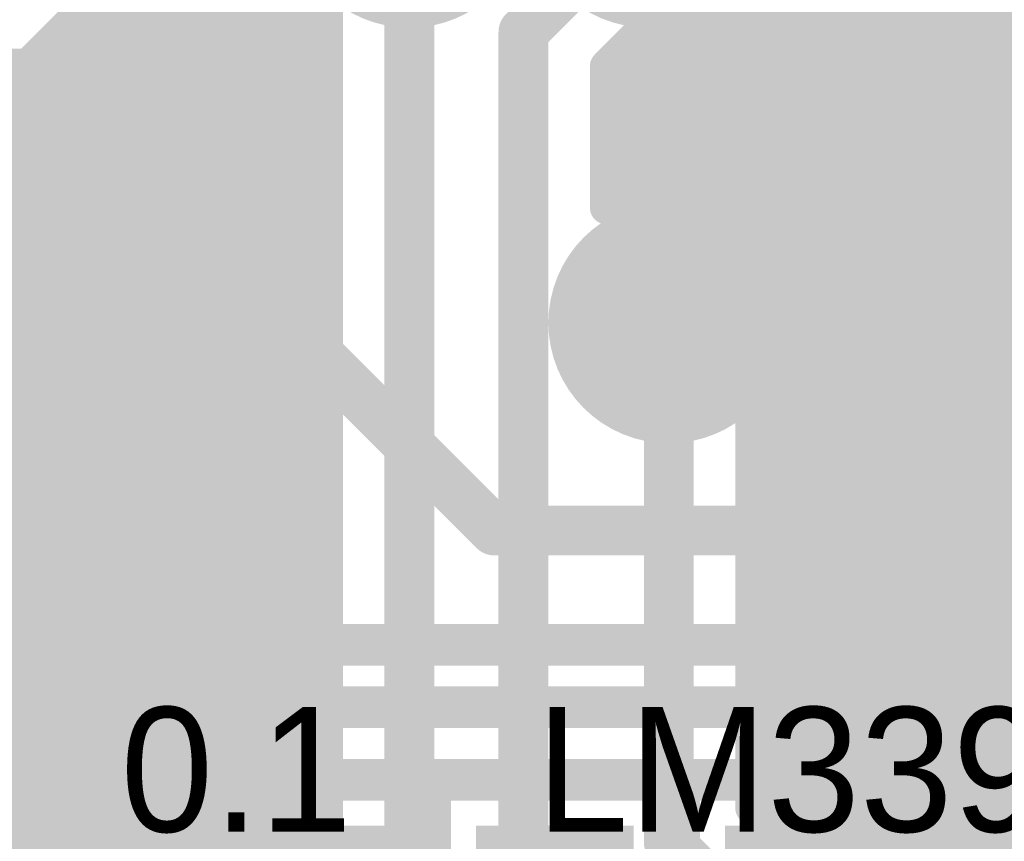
# Model space of a CAD drawing. Extents: x 7.17 to 14.1, y 4 to 11.75.
# Tile 175 of 214: x 10.81 to 11.05, y 7.82 to 8.02. Entities that reach past the tile are written whole.
import ezdxf

# ---------------------------------------------------------------- set-up
doc = ezdxf.new("R2010")
doc.units = 0
doc.layers.get('0').update_dxf_attribs({"linetype": 'CONTINUOUS'})
for name, color, linetype in [('BOTTOMLAYER', 5, 'CONTINUOUS'), ('BOTTOMSOLDER', 6, 'CONTINUOUS'), ('INTERNALPLANE1', 76, 'CONTINUOUS'), ('MECHANICAL1', 6, 'CONTINUOUS'), ('MECHANICAL7', 56, 'CONTINUOUS'), ('TOPLAYER', 1, 'CONTINUOUS'), ('TOPOVERLAY', 2, 'CONTINUOUS'), ('TOPPASTE', 8, 'CONTINUOUS'), ('TOPSOLDER', 216, 'CONTINUOUS')]:
    doc.layers.add(name, color=color, linetype=linetype)

# ---------------------------------------------------------------- blocks, each defined once
blk = doc.blocks.new('SO14_36')
at = {"layer": 'MECHANICAL1', "const_width": 0.01}
for points in [[(0.195, -0.3275), (0.195, 0.0225)], [(0.0275, -0.3275), (0.0275, 0.005)], [(0, -0.205), (0, -0.195)], [(0, -0.195), (0.0275, -0.195)], [(0.195, -0.195), (0.2225, -0.195)], [(0.2225, -0.205), (0.2225, -0.195)], [(0, -0.205), (0.0275, -0.205)], [(0.195, -0.205), (0.2225, -0.205)], [(0, -0.255), (0, -0.245)], [(0, -0.245), (0.0275, -0.245)], [(0.195, -0.245), (0.2225, -0.245)], [(0.2225, -0.255), (0.2225, -0.245)], [(0, -0.255), (0.0275, -0.255)], [(0.195, -0.255), (0.2225, -0.255)], [(0, -0.305), (0, -0.295)], [(0, -0.295), (0.0275, -0.295)], [(0.195, -0.295), (0.2225, -0.295)], [(0.2225, -0.305), (0.2225, -0.295)], [(0, -0.305), (0.0275, -0.305)], [(0.195, -0.305), (0.2225, -0.305)], [(0.0275, -0.3275), (0.195, -0.3275)]]:
    blk.add_lwpolyline(points, dxfattribs=at)
at = {"layer": 'MECHANICAL1', "const_width": 0.005}
for points in [[(-0.0025, -0.195, 1), (0.0025, -0.195, 1)], [(-0.0025, -0.195, 1), (0.0025, -0.195, 1)], [(0.025, -0.195, 1), (0.03, -0.195, 1)], [(0.1925, -0.195, 1), (0.1975, -0.195, 1)], [(0.22, -0.195, 1), (0.225, -0.195, 1)], [(0.22, -0.195, 1), (0.225, -0.195, 1)], [(-0.0025, -0.205, 1), (0.0025, -0.205, 1)], [(-0.0025, -0.205, 1), (0.0025, -0.205, 1)], [(0.025, -0.205, 1), (0.03, -0.205, 1)], [(0.1925, -0.205, 1), (0.1975, -0.205, 1)], [(0.22, -0.205, 1), (0.225, -0.205, 1)], [(0.22, -0.205, 1), (0.225, -0.205, 1)], [(-0.0025, -0.245, 1), (0.0025, -0.245, 1)], [(-0.0025, -0.245, 1), (0.0025, -0.245, 1)], [(0.025, -0.245, 1), (0.03, -0.245, 1)], [(0.1925, -0.245, 1), (0.1975, -0.245, 1)], [(0.22, -0.245, 1), (0.225, -0.245, 1)], [(0.22, -0.245, 1), (0.225, -0.245, 1)], [(-0.0025, -0.255, 1), (0.0025, -0.255, 1)], [(-0.0025, -0.255, 1), (0.0025, -0.255, 1)], [(0.025, -0.255, 1), (0.03, -0.255, 1)], [(0.1925, -0.255, 1), (0.1975, -0.255, 1)], [(0.22, -0.255, 1), (0.225, -0.255, 1)], [(0.22, -0.255, 1), (0.225, -0.255, 1)], [(-0.0025, -0.295, 1), (0.0025, -0.295, 1)], [(-0.0025, -0.295, 1), (0.0025, -0.295, 1)], [(0.025, -0.295, 1), (0.03, -0.295, 1)], [(0.1925, -0.295, 1), (0.1975, -0.295, 1)], [(0.22, -0.295, 1), (0.225, -0.295, 1)], [(0.22, -0.295, 1), (0.225, -0.295, 1)], [(-0.0025, -0.305, 1), (0.0025, -0.305, 1)], [(-0.0025, -0.305, 1), (0.0025, -0.305, 1)], [(0.025, -0.305, 1), (0.03, -0.305, 1)], [(0.1925, -0.305, 1), (0.1975, -0.305, 1)], [(0.22, -0.305, 1), (0.225, -0.305, 1)], [(0.22, -0.305, 1), (0.225, -0.305, 1)], [(0.025, -0.3275, 1), (0.03, -0.3275, 1)], [(0.025, -0.3275, 1), (0.03, -0.3275, 1)], [(0.1925, -0.3275, 1), (0.1975, -0.3275, 1)], [(0.1925, -0.3275, 1), (0.1975, -0.3275, 1)]]:
    blk.add_lwpolyline(points, format="xyb", close=True, dxfattribs=at)
at = {"layer": 'TOPLAYER', "const_width": 0.024}
for points in [[(0.033457, -0.2), (-0.032543, -0.2)], [(0.253457, -0.2), (0.187457, -0.2)], [(0.033457, -0.25), (-0.032543, -0.25)], [(0.253457, -0.25), (0.187457, -0.25)], [(0.033457, -0.3), (-0.032543, -0.3)], [(0.253457, -0.3), (0.187457, -0.3)]]:
    blk.add_lwpolyline(points, dxfattribs=at)
at = {"layer": 'TOPLAYER', "const_width": 0.012}
for points in [[(0.027457, -0.2, 1), (0.039457, -0.2, 1)], [(0.181457, -0.2, 1), (0.193457, -0.2, 1)], [(0.027457, -0.25, 1), (0.039457, -0.25, 1)], [(0.181457, -0.25, 1), (0.193457, -0.25, 1)], [(0.027457, -0.3, 1), (0.039457, -0.3, 1)], [(0.181457, -0.3, 1), (0.193457, -0.3, 1)]]:
    blk.add_lwpolyline(points, format="xyb", close=True, dxfattribs=at)
at = {"layer": 'TOPOVERLAY', "const_width": 0.01}
blk.add_lwpolyline([(-0.06, -0.3425), (0.28, -0.3425)], dxfattribs=at)
at = {"layer": 'TOPPASTE', "const_width": 0.024}
for points in [[(0.033457, -0.2), (-0.032543, -0.2)], [(0.253457, -0.2), (0.187457, -0.2)], [(0.033457, -0.25), (-0.032543, -0.25)], [(0.253457, -0.25), (0.187457, -0.25)], [(0.033457, -0.3), (-0.032543, -0.3)], [(0.253457, -0.3), (0.187457, -0.3)]]:
    blk.add_lwpolyline(points, dxfattribs=at)
at = {"layer": 'TOPPASTE', "const_width": 0.012}
for points in [[(0.027457, -0.2, 1), (0.039457, -0.2, 1)], [(0.181457, -0.2, 1), (0.193457, -0.2, 1)], [(0.027457, -0.25, 1), (0.039457, -0.25, 1)], [(0.181457, -0.25, 1), (0.193457, -0.25, 1)], [(0.027457, -0.3, 1), (0.039457, -0.3, 1)], [(0.181457, -0.3, 1), (0.193457, -0.3, 1)]]:
    blk.add_lwpolyline(points, format="xyb", close=True, dxfattribs=at)
at = {"layer": 'TOPSOLDER', "const_width": 0.032}
for points in [[(0.033457, -0.2), (-0.032543, -0.2)], [(0.253457, -0.2), (0.187457, -0.2)], [(0.033457, -0.25), (-0.032543, -0.25)], [(0.253457, -0.25), (0.187457, -0.25)], [(0.033457, -0.3), (-0.032543, -0.3)], [(0.253457, -0.3), (0.187457, -0.3)]]:
    blk.add_lwpolyline(points, dxfattribs=at)
at = {"layer": 'TOPSOLDER', "const_width": 0.016}
for points in [[(0.025457, -0.2, 1), (0.041457, -0.2, 1)], [(0.179457, -0.2, 1), (0.195457, -0.2, 1)], [(0.025457, -0.25, 1), (0.041457, -0.25, 1)], [(0.179457, -0.25, 1), (0.195457, -0.25, 1)], [(0.025457, -0.3, 1), (0.041457, -0.3, 1)], [(0.179457, -0.3, 1), (0.195457, -0.3, 1)]]:
    blk.add_lwpolyline(points, format="xyb", close=True, dxfattribs=at)
blk = doc.blocks.new('0603_38')
at = {"layer": 'MECHANICAL1', "const_width": 0.01}
for points in [[(-0.000531, -0.014252), (-0.000531, 0.015748)], [(0.059468, 0.015748), (-0.000531, 0.015748)], [(0.059468, -0.014252), (0.059468, 0.015748)], [(0.059468, -0.014252), (-0.000531, -0.014252)]]:
    blk.add_lwpolyline(points, dxfattribs=at)
at = {"layer": 'MECHANICAL1', "const_width": 0.005}
for points in [[(-0.003031, 0.015748, 1), (0.001969, 0.015748, 1)], [(-0.003031, 0.015748, 1), (0.001969, 0.015748, 1)], [(0.056968, 0.015748, 1), (0.061968, 0.015748, 1)], [(0.056968, 0.015748, 1), (0.061968, 0.015748, 1)], [(-0.003031, -0.014252, 1), (0.001969, -0.014252, 1)], [(-0.003031, -0.014252, 1), (0.001969, -0.014252, 1)], [(0.056968, -0.014252, 1), (0.061968, -0.014252, 1)], [(0.056968, -0.014252, 1), (0.061968, -0.014252, 1)]]:
    blk.add_lwpolyline(points, format="xyb", close=True, dxfattribs=at)
at = {"layer": 'TOPLAYER'}
for points in [[(-0.015, -0.015), (0.015, -0.015), (-0.015, 0.015), (0.015, 0.015)], [(0.045, -0.015), (0.075, -0.015), (0.045, 0.015), (0.075, 0.015)]]:
    blk.add_solid(points, dxfattribs=at)
at = {"layer": 'TOPOVERLAY', "const_width": 0.01}
for points in [[(-0.03, 0), (-0.03, 0.03)], [(0.09, 0.03), (-0.03, 0.03)], [(0.09, -0.03), (0.09, 0.03)], [(-0.03, -0.03), (-0.03, 0)], [(0.09, -0.03), (-0.03, -0.03)]]:
    blk.add_lwpolyline(points, dxfattribs=at)
at = {"layer": 'TOPOVERLAY', "const_width": 0.005}
for points in [[(-0.0325, 0.03, 1), (-0.0275, 0.03, 1)], [(-0.0325, 0.03, 1), (-0.0275, 0.03, 1)], [(0.0875, 0.03, 1), (0.0925, 0.03, 1)], [(0.0875, 0.03, 1), (0.0925, 0.03, 1)], [(-0.0325, 0, 1), (-0.0275, 0, 1)], [(-0.0325, 0, 1), (-0.0275, 0, 1)], [(-0.0325, -0.03, 1), (-0.0275, -0.03, 1)], [(-0.0325, -0.03, 1), (-0.0275, -0.03, 1)], [(0.0875, -0.03, 1), (0.0925, -0.03, 1)], [(0.0875, -0.03, 1), (0.0925, -0.03, 1)]]:
    blk.add_lwpolyline(points, format="xyb", close=True, dxfattribs=at)
at = {"layer": 'TOPPASTE'}
for points in [[(-0.015, -0.015), (0.015, -0.015), (-0.015, 0.015), (0.015, 0.015)], [(0.045, -0.015), (0.075, -0.015), (0.045, 0.015), (0.075, 0.015)]]:
    blk.add_solid(points, dxfattribs=at)
at = {"layer": 'TOPSOLDER'}
for points in [[(-0.019, -0.019), (0.019, -0.019), (-0.019, 0.019), (0.019, 0.019)], [(0.041, -0.019), (0.079, -0.019), (0.041, 0.019), (0.079, 0.019)]]:
    blk.add_solid(points, dxfattribs=at)
blk = doc.blocks.new('0603_39')
at = {"layer": 'MECHANICAL1', "const_width": 0.01}
for points in [[(-0.000531, -0.014252), (-0.000531, 0.015748)], [(0.059468, 0.015748), (-0.000531, 0.015748)], [(0.059468, -0.014252), (0.059468, 0.015748)], [(0.059468, -0.014252), (-0.000531, -0.014252)]]:
    blk.add_lwpolyline(points, dxfattribs=at)
at = {"layer": 'MECHANICAL1', "const_width": 0.005}
for points in [[(-0.003031, 0.015748, 1), (0.001969, 0.015748, 1)], [(-0.003031, 0.015748, 1), (0.001969, 0.015748, 1)], [(0.056968, 0.015748, 1), (0.061968, 0.015748, 1)], [(0.056968, 0.015748, 1), (0.061968, 0.015748, 1)], [(-0.003031, -0.014252, 1), (0.001969, -0.014252, 1)], [(-0.003031, -0.014252, 1), (0.001969, -0.014252, 1)], [(0.056968, -0.014252, 1), (0.061968, -0.014252, 1)], [(0.056968, -0.014252, 1), (0.061968, -0.014252, 1)]]:
    blk.add_lwpolyline(points, format="xyb", close=True, dxfattribs=at)
at = {"layer": 'TOPLAYER'}
for points in [[(-0.015, -0.015), (0.015, -0.015), (-0.015, 0.015), (0.015, 0.015)], [(0.045, -0.015), (0.075, -0.015), (0.045, 0.015), (0.075, 0.015)]]:
    blk.add_solid(points, dxfattribs=at)
at = {"layer": 'TOPOVERLAY', "const_width": 0.01}
for points in [[(-0.03, 0), (-0.03, 0.03)], [(0.09, 0.03), (-0.03, 0.03)], [(0.09, -0.03), (0.09, 0.03)], [(-0.03, -0.03), (-0.03, 0)], [(0.09, -0.03), (-0.03, -0.03)]]:
    blk.add_lwpolyline(points, dxfattribs=at)
at = {"layer": 'TOPOVERLAY', "const_width": 0.005}
for points in [[(-0.0325, 0.03, 1), (-0.0275, 0.03, 1)], [(-0.0325, 0.03, 1), (-0.0275, 0.03, 1)], [(0.0875, 0.03, 1), (0.0925, 0.03, 1)], [(0.0875, 0.03, 1), (0.0925, 0.03, 1)], [(-0.0325, 0, 1), (-0.0275, 0, 1)], [(-0.0325, 0, 1), (-0.0275, 0, 1)], [(-0.0325, -0.03, 1), (-0.0275, -0.03, 1)], [(-0.0325, -0.03, 1), (-0.0275, -0.03, 1)], [(0.0875, -0.03, 1), (0.0925, -0.03, 1)], [(0.0875, -0.03, 1), (0.0925, -0.03, 1)]]:
    blk.add_lwpolyline(points, format="xyb", close=True, dxfattribs=at)
at = {"layer": 'TOPPASTE'}
for points in [[(-0.015, -0.015), (0.015, -0.015), (-0.015, 0.015), (0.015, 0.015)], [(0.045, -0.015), (0.075, -0.015), (0.045, 0.015), (0.075, 0.015)]]:
    blk.add_solid(points, dxfattribs=at)
at = {"layer": 'TOPSOLDER'}
for points in [[(-0.019, -0.019), (0.019, -0.019), (-0.019, 0.019), (0.019, 0.019)], [(0.041, -0.019), (0.079, -0.019), (0.041, 0.019), (0.079, 0.019)]]:
    blk.add_solid(points, dxfattribs=at)
blk = doc.blocks.new('0603_44')
at = {"layer": 'MECHANICAL1', "const_width": 0.01}
for points in [[(0.059468, 0.015748), (-0.000531, 0.015748)], [(-0.000531, -0.014252), (-0.000531, 0.015748)], [(0.059468, -0.014252), (0.059468, 0.015748)], [(0.059468, -0.014252), (-0.000531, -0.014252)]]:
    blk.add_lwpolyline(points, dxfattribs=at)
at = {"layer": 'MECHANICAL1', "const_width": 0.005}
for points in [[(-0.003031, 0.015748, 1), (0.001969, 0.015748, 1)], [(-0.003031, 0.015748, 1), (0.001969, 0.015748, 1)], [(0.056968, 0.015748, 1), (0.061968, 0.015748, 1)], [(0.056968, 0.015748, 1), (0.061968, 0.015748, 1)], [(-0.003031, -0.014252, 1), (0.001969, -0.014252, 1)], [(-0.003031, -0.014252, 1), (0.001969, -0.014252, 1)], [(0.056968, -0.014252, 1), (0.061968, -0.014252, 1)], [(0.056968, -0.014252, 1), (0.061968, -0.014252, 1)]]:
    blk.add_lwpolyline(points, format="xyb", close=True, dxfattribs=at)
at = {"layer": 'TOPLAYER'}
for points in [[(-0.015, -0.015), (0.015, -0.015), (-0.015, 0.015), (0.015, 0.015)], [(0.045, -0.015), (0.075, -0.015), (0.045, 0.015), (0.075, 0.015)]]:
    blk.add_solid(points, dxfattribs=at)
at = {"layer": 'TOPOVERLAY', "const_width": 0.01}
for points in [[(0.09, 0.03), (-0.03, 0.03)], [(-0.03, 0), (-0.03, 0.03)], [(0.09, -0.03), (0.09, 0.03)], [(-0.03, -0.03), (-0.03, 0)], [(0.09, -0.03), (-0.03, -0.03)]]:
    blk.add_lwpolyline(points, dxfattribs=at)
at = {"layer": 'TOPOVERLAY', "const_width": 0.005}
for points in [[(-0.0325, 0.03, 1), (-0.0275, 0.03, 1)], [(-0.0325, 0.03, 1), (-0.0275, 0.03, 1)], [(0.0875, 0.03, 1), (0.0925, 0.03, 1)], [(0.0875, 0.03, 1), (0.0925, 0.03, 1)], [(-0.0325, 0, 1), (-0.0275, 0, 1)], [(-0.0325, 0, 1), (-0.0275, 0, 1)], [(-0.0325, -0.03, 1), (-0.0275, -0.03, 1)], [(-0.0325, -0.03, 1), (-0.0275, -0.03, 1)], [(0.0875, -0.03, 1), (0.0925, -0.03, 1)], [(0.0875, -0.03, 1), (0.0925, -0.03, 1)]]:
    blk.add_lwpolyline(points, format="xyb", close=True, dxfattribs=at)
at = {"layer": 'TOPPASTE'}
for points in [[(-0.015, -0.015), (0.015, -0.015), (-0.015, 0.015), (0.015, 0.015)], [(0.045, -0.015), (0.075, -0.015), (0.045, 0.015), (0.075, 0.015)]]:
    blk.add_solid(points, dxfattribs=at)
at = {"layer": 'TOPSOLDER'}
for points in [[(-0.019, -0.019), (0.019, -0.019), (-0.019, 0.019), (0.019, 0.019)], [(0.041, -0.019), (0.079, -0.019), (0.041, 0.019), (0.079, 0.019)]]:
    blk.add_solid(points, dxfattribs=at)
blk = doc.blocks.new('0603_45')
at = {"layer": 'MECHANICAL1', "const_width": 0.01}
for points in [[(-0.000531, -0.014252), (-0.000531, 0.015748)], [(0.059468, 0.015748), (-0.000531, 0.015748)], [(0.059468, -0.014252), (0.059468, 0.015748)], [(0.059468, -0.014252), (-0.000531, -0.014252)]]:
    blk.add_lwpolyline(points, dxfattribs=at)
at = {"layer": 'MECHANICAL1', "const_width": 0.005}
for points in [[(-0.003031, 0.015748, 1), (0.001969, 0.015748, 1)], [(-0.003031, 0.015748, 1), (0.001969, 0.015748, 1)], [(0.056968, 0.015748, 1), (0.061968, 0.015748, 1)], [(0.056968, 0.015748, 1), (0.061968, 0.015748, 1)], [(-0.003031, -0.014252, 1), (0.001969, -0.014252, 1)], [(-0.003031, -0.014252, 1), (0.001969, -0.014252, 1)], [(0.056968, -0.014252, 1), (0.061968, -0.014252, 1)], [(0.056968, -0.014252, 1), (0.061968, -0.014252, 1)]]:
    blk.add_lwpolyline(points, format="xyb", close=True, dxfattribs=at)
at = {"layer": 'TOPLAYER'}
for points in [[(-0.015, -0.015), (0.015, -0.015), (-0.015, 0.015), (0.015, 0.015)], [(0.045, -0.015), (0.075, -0.015), (0.045, 0.015), (0.075, 0.015)]]:
    blk.add_solid(points, dxfattribs=at)
at = {"layer": 'TOPOVERLAY', "const_width": 0.01}
for points in [[(-0.03, 0), (-0.03, 0.03)], [(0.09, 0.03), (-0.03, 0.03)], [(0.09, -0.03), (0.09, 0.03)], [(-0.03, -0.03), (-0.03, 0)], [(0.09, -0.03), (-0.03, -0.03)]]:
    blk.add_lwpolyline(points, dxfattribs=at)
at = {"layer": 'TOPOVERLAY', "const_width": 0.005}
for points in [[(-0.0325, 0.03, 1), (-0.0275, 0.03, 1)], [(-0.0325, 0.03, 1), (-0.0275, 0.03, 1)], [(0.0875, 0.03, 1), (0.0925, 0.03, 1)], [(0.0875, 0.03, 1), (0.0925, 0.03, 1)], [(-0.0325, 0, 1), (-0.0275, 0, 1)], [(-0.0325, 0, 1), (-0.0275, 0, 1)], [(-0.0325, -0.03, 1), (-0.0275, -0.03, 1)], [(-0.0325, -0.03, 1), (-0.0275, -0.03, 1)], [(0.0875, -0.03, 1), (0.0925, -0.03, 1)], [(0.0875, -0.03, 1), (0.0925, -0.03, 1)]]:
    blk.add_lwpolyline(points, format="xyb", close=True, dxfattribs=at)
at = {"layer": 'TOPPASTE'}
for points in [[(-0.015, -0.015), (0.015, -0.015), (-0.015, 0.015), (0.015, 0.015)], [(0.045, -0.015), (0.075, -0.015), (0.045, 0.015), (0.075, 0.015)]]:
    blk.add_solid(points, dxfattribs=at)
at = {"layer": 'TOPSOLDER'}
for points in [[(-0.019, -0.019), (0.019, -0.019), (-0.019, 0.019), (0.019, 0.019)], [(0.041, -0.019), (0.079, -0.019), (0.041, 0.019), (0.079, 0.019)]]:
    blk.add_solid(points, dxfattribs=at)

msp = doc.modelspace()

# ---------------------------------------------------------------- linework, layer by layer
at = {"layer": 'BOTTOMLAYER'}
for points, const_width in [([(10.967562, 7.976493), (11.409569, 8.4185)], 0.008), ([(10.973862, 7.975722), (11.41664, 8.4185)], 0.008), ([(10.979209, 7.973997), (11.423711, 8.4185)], 0.008), ([(10.983841, 7.971559), (11.430782, 8.4185)], 0.008), ([(10.987866, 7.968513), (11.437854, 8.4185)], 0.008), ([(10.991323, 7.964899), (11.444925, 8.4185)], 0.008), ([(10.994207, 7.960711), (11.451996, 8.4185)], 0.008), ([(10.99646, 7.955894), (11.459067, 8.4185)], 0.008), ([(10.996772, 7.934991), (11.48028, 8.4185)], 0.008), ([(10.997953, 7.950315), (11.466138, 8.4185)], 0.008), ([(10.998376, 7.943667), (11.473209, 8.4185)], 0.008), ([(10.986904, 7.918053), (11.376375, 8.307524)], 0.008), ([(10.986904, 7.910982), (11.373582, 8.29766)], 0.008), ([(10.986904, 7.903911), (11.372947, 8.289953)], 0.008), ([(10.986904, 7.896839), (11.373424, 8.283359)], 0.008), ([(11.030491, 7.83436), (11.478566, 8.282435)], 0.008), ([(10.986904, 7.889768), (11.374654, 8.277518)], 0.008), ([(11.039619, 7.836417), (11.479893, 8.27669)], 0.008), ([(10.986904, 7.882697), (11.376465, 8.272258)], 0.008), ([(11.046444, 7.836171), (11.481782, 8.271508)], 0.008), ([(10.986904, 7.875626), (11.378762, 8.267484)], 0.008), ([(10.986904, 7.868555), (11.381489, 8.26314)], 0.008), ([(10.986904, 7.861484), (11.384615, 8.259195)], 0.008), ([(10.986904, 7.854413), (11.388124, 8.255633)], 0.008), ([(10.986904, 7.847342), (11.392015, 8.252453)], 0.008), ([(10.986904, 7.840271), (11.396302, 8.249669)], 0.008), ([(10.986904, 7.8332), (11.401014, 8.24731)], 0.008), ([(11.01406, 7.825), (11.435372, 8.246312)], 0.008), ([(10.987982, 7.827206), (11.406202, 8.245426)], 0.008), ([(10.992847, 7.825), (11.411954, 8.244108)], 0.008), ([(11.006989, 7.825), (11.425945, 8.243956)], 0.008), ([(10.999918, 7.825), (11.418429, 8.243511)], 0.008), ([(10.317221, 7.51), (10.967221, 8.16)], 0.008), ([(10.324292, 7.51), (10.974292, 8.16)], 0.008), ([(10.806578, 8.00089), (10.965688, 8.16)], 0.008), ([(10.951904, 7.982048), (11.129856, 8.16)], 0.008), ([(10.951904, 7.974977), (11.136927, 8.16)], 0.008), ([(10.951904, 7.989119), (11.122785, 8.16)], 0.008), ([(10.959652, 7.975654), (11.144544, 8.160546)], 0.008), ([(10.938181, 8.132493), (11.324447, 7.746227)], 0.008), ([(10.934646, 8.128958), (11.324447, 7.739156)], 0.008), ([(10.93111, 8.125422), (11.324447, 7.732085)], 0.008), ([(10.989767, 8.059694), (11.324447, 7.725014)], 0.008), ([(10.331363, 7.51), (10.87385, 8.052487)], 0.008), ([(10.853328, 8.04764), (10.884447, 8.016521)], 0.008), ([(10.993112, 8.049278), (11.324447, 7.717943)], 0.008), ([(10.904447, 7.795), (10.904447, 8.045)], 0.012), ([(10.931904, 8.015), (10.961904, 8.045)], 0.012), ([(10.338434, 7.51), (10.872951, 8.044517)], 0.008), ([(10.849792, 8.044104), (10.884447, 8.00945)], 0.008), ([(10.846257, 8.040569), (10.884447, 8.002379)], 0.008), ([(10.993266, 8.042053), (11.324447, 7.710872)], 0.008), ([(10.345505, 7.51), (10.873693, 8.038187)], 0.008), ([(10.842721, 8.037033), (10.884447, 7.995308)], 0.008), ([(10.992127, 8.036121), (11.324447, 7.703801)], 0.008), ([(10.839186, 8.033498), (10.884447, 7.988236)], 0.008), ([(10.352576, 7.51), (10.875397, 8.032821)], 0.008), ([(10.99014, 8.031037), (11.324447, 7.69673)], 0.008), ([(10.359647, 7.51), (10.877819, 8.028172)], 0.008), ([(10.83565, 8.029962), (10.884447, 7.981165)], 0.008), ([(10.832115, 8.026426), (10.884447, 7.974094)], 0.008), ([(10.987486, 8.02662), (11.324447, 7.689658)], 0.008), ([(10.366718, 7.51), (10.880851, 8.024132)], 0.008), ([(10.828579, 8.022891), (10.884447, 7.967023)], 0.008), ([(10.984243, 8.022791), (11.324447, 7.682587)], 0.008), ([(10.373789, 7.51), (10.884447, 8.020658)], 0.008), ([(10.825044, 8.019355), (10.884447, 7.959952)], 0.008), ([(10.884447, 7.795), (10.884447, 8.020664)], 0.008), ([(10.980435, 8.019528), (11.322433, 7.67753)], 0.008), ([(10.931904, 7.815), (10.931904, 8.015)], 0.012), ([(10.976041, 8.016851), (11.319138, 7.673754)], 0.008), ([(10.821508, 8.01582), (10.884447, 7.952881)], 0.008), ([(10.951904, 7.99619), (10.970374, 8.01466)], 0.008), ([(10.970984, 8.014837), (11.316428, 7.669393)], 0.008), ([(10.380861, 7.51), (10.884447, 8.013587)], 0.008), ([(10.817972, 8.012284), (10.884447, 7.94581)], 0.008), ([(10.951904, 8.006716), (10.958838, 8.01365)], 0.008), ([(10.951904, 8.003261), (10.962143, 8.013501)], 0.008), ([(10.958433, 8.013245), (11.313146, 7.658533)], 0.008), ([(10.965089, 8.013661), (11.314374, 7.664375)], 0.008), ([(10.954898, 8.00971), (11.313146, 7.651461)], 0.008), ([(10.814437, 8.008749), (10.884447, 7.938739)], 0.008), ([(10.387932, 7.51), (10.884447, 8.006515)], 0.008), ([(10.810901, 8.005213), (10.884447, 7.931668)], 0.008), ([(10.951904, 7.972699), (10.951904, 8.006716)], 0.008), ([(10.951904, 8.005633), (11.315942, 7.641595)], 0.008), ([(10.807366, 8.001678), (10.884447, 7.924596)], 0.008), ([(10.395003, 7.51), (10.884447, 7.999444)], 0.008), ([(10.803567, 7.998405), (10.884447, 7.917525)], 0.008), ([(10.951904, 7.998562), (10.975032, 7.975433)], 0.008), ([(10.630195, 7.995), (10.944447, 7.680748)], 0.008), ([(10.637266, 7.995), (10.944447, 7.687819)], 0.008), ([(10.644337, 7.995), (10.944447, 7.69489)], 0.008), ([(10.651408, 7.995), (10.944447, 7.701961)], 0.008), ([(10.658479, 7.995), (10.944447, 7.709032)], 0.008), ([(10.66555, 7.995), (10.944447, 7.716103)], 0.008), ([(10.672621, 7.995), (10.944447, 7.723174)], 0.008), ([(10.679693, 7.995), (10.885228, 7.789464)], 0.008), ([(10.686764, 7.995), (10.884447, 7.797317)], 0.008), ([(10.693835, 7.995), (10.884447, 7.804388)], 0.008), ([(10.700906, 7.995), (10.884447, 7.811459)], 0.008), ([(10.707977, 7.995), (10.884447, 7.81853)], 0.008), ([(10.715048, 7.995), (10.884447, 7.825601)], 0.008), ([(10.722119, 7.995), (10.884447, 7.832672)], 0.008), ([(10.72919, 7.995), (10.884447, 7.839743)], 0.008), ([(10.736261, 7.995), (10.884447, 7.846814)], 0.008), ([(10.743332, 7.995), (10.884447, 7.853885)], 0.008), ([(10.750404, 7.995), (10.884447, 7.860957)], 0.008), ([(10.757475, 7.995), (10.884447, 7.868028)], 0.008), ([(10.764546, 7.995), (10.884447, 7.875099)], 0.008), ([(10.771617, 7.995), (10.884447, 7.88217)], 0.008), ([(10.778688, 7.995), (10.884447, 7.889241)], 0.008), ([(10.785759, 7.995), (10.884447, 7.896312)], 0.008), ([(10.792826, 7.995004), (10.884447, 7.903383)], 0.008), ([(10.798838, 7.996063), (10.884447, 7.910454)], 0.008), ([(10.402074, 7.51), (10.884447, 7.992373)], 0.008), ([(10.951904, 7.99149), (10.966894, 7.9765)], 0.008), ([(10.409145, 7.51), (10.884447, 7.985302)], 0.008), ([(10.951904, 7.984419), (10.960484, 7.975839)], 0.008), ([(10.416216, 7.51), (10.884447, 7.978231)], 0.008), ([(10.951904, 7.977348), (10.955063, 7.97419)], 0.008), ([(10.423287, 7.51), (10.884447, 7.97116)], 0.008), ([(10.440139, 7.51978), (10.884447, 7.964089)], 0.008), ([(10.448893, 7.521464), (10.884447, 7.957018)], 0.008), ([(10.997337, 7.953128), (11.91604, 7.034425)], 0.008), ([(10.455573, 7.521073), (10.884447, 7.949947)], 0.008), ([(10.966904, 7.82), (10.966904, 7.945)], 0.012), ([(10.461173, 7.519602), (10.884447, 7.942876)], 0.008), ([(10.998404, 7.94499), (11.913717, 7.029677)], 0.008), ([(10.997743, 7.93858), (11.911673, 7.02465)], 0.008), ([(10.466007, 7.517364), (10.884447, 7.935804)], 0.008), ([(10.996094, 7.933159), (11.909933, 7.01932)], 0.008), ([(10.470209, 7.514495), (10.884447, 7.928733)], 0.008), ([(10.993716, 7.928465), (11.908532, 7.013649)], 0.008), ([(10.990723, 7.924387), (11.907521, 7.007589)], 0.008), ([(10.473836, 7.511052), (10.884447, 7.921662)], 0.008), ([(10.986904, 7.828284), (10.986904, 7.920664)], 0.008), ([(10.987161, 7.920878), (11.906973, 7.001066)], 0.008), ([(10.476897, 7.507041), (10.884447, 7.914591)], 0.008), ([(10.986904, 7.914064), (11.906998, 6.99397)], 0.008), ([(10.479351, 7.502424), (10.884447, 7.90752)], 0.008), ([(10.986904, 7.906993), (11.907784, 6.986113)], 0.008), ([(10.481094, 7.497096), (10.884447, 7.900449)], 0.008), ([(10.986904, 7.899922), (11.051981, 7.834845)], 0.008), ([(10.481893, 7.490824), (10.884447, 7.893378)], 0.008), ([(10.986904, 7.89285), (11.043285, 7.83647)], 0.008), ([(10.481109, 7.482969), (10.884447, 7.886307)], 0.008), ([(10.986904, 7.885779), (11.036628, 7.836055)], 0.008), ([(10.194904, 7.189693), (10.884447, 7.879236)], 0.008), ([(10.986904, 7.878708), (11.031044, 7.834569)], 0.008), ([(10.194904, 7.182621), (10.884447, 7.872165)], 0.008), ([(10.986904, 7.871637), (11.026222, 7.832319)], 0.008), ([(10.194904, 7.17555), (10.884447, 7.865093)], 0.008), ([(10.986904, 7.864566), (11.02203, 7.82944)], 0.008), ([(10.194904, 7.168479), (10.884447, 7.858022)], 0.008), ([(10.986904, 7.857495), (11.018413, 7.825986)], 0.008), ([(10.194904, 7.161408), (10.884447, 7.850951)], 0.008), ([(10.986904, 7.850424), (11.012328, 7.825)], 0.008), ([(10.194904, 7.154337), (10.884447, 7.84388)], 0.008), ([(10.986904, 7.843353), (11.005257, 7.825)], 0.008), ([(10.194904, 7.147266), (10.884447, 7.836809)], 0.008), ([(10.986904, 7.836282), (10.998186, 7.825)], 0.008), ([(10.194904, 7.140195), (10.884447, 7.829738)], 0.008), ([(10.986904, 7.829211), (10.991115, 7.825)], 0.008), ([(10.986904, 7.828284), (10.990188, 7.825)], 0.008), ([(10.990188, 7.825), (11.017568, 7.825)], 0.008), ([(10.194904, 7.133124), (10.884447, 7.822667)], 0.008), ([(10.966904, 7.82), (10.981904, 7.805)], 0.012), ([(10.931904, 7.815), (11.001904, 7.745)], 0.012)]:
    msp.add_lwpolyline(points, dxfattribs=dict(at, const_width=const_width))
at = {"layer": 'BOTTOMLAYER', "const_width": 0.008}
for points in [[(10.884447, 8.020664, -1.261362), (10.933176, 8.05792)], [(10.993404, 8.045, -0.443066), (10.958838, 8.01365)], [(10.951904, 7.972699, -0.568292), (10.998404, 7.945)], [(10.998404, 7.945, -0.224378), (10.986904, 7.920664)], [(11.017568, 7.825, -0.704024), (11.073404, 7.805)]]:
    msp.add_lwpolyline(points, format="xyb", dxfattribs=at)
at = {"layer": 'BOTTOMLAYER'}
for points, const_width in [([(10.823044, 8.019355, 1), (10.827044, 8.019355, 1)], 0.004), ([(10.882447, 8.020664, 1), (10.886447, 8.020664, 1)], 0.004), ([(10.882447, 8.020664, 1), (10.886447, 8.020664, 1)], 0.004), ([(10.882447, 8.020658, 1), (10.886447, 8.020658, 1)], 0.004), ([(10.978435, 8.019528, 1), (10.982435, 8.019528, 1)], 0.004), ([(10.882447, 8.016521, 1), (10.886447, 8.016521, 1)], 0.004), ([(10.928904, 8.015, 1), (10.934904, 8.015, 1)], 0.006), ([(10.928904, 8.015, 1), (10.934904, 8.015, 1)], 0.006), ([(10.974041, 8.016851, 1), (10.978041, 8.016851, 1)], 0.004), ([(10.819508, 8.01582, 1), (10.823508, 8.01582, 1)], 0.004), ([(10.968374, 8.01466, 1), (10.972374, 8.01466, 1)], 0.004), ([(10.968984, 8.014837, 1), (10.972984, 8.014837, 1)], 0.004), ([(10.815973, 8.012284, 1), (10.819973, 8.012284, 1)], 0.004), ([(10.882447, 8.013587, 1), (10.886447, 8.013587, 1)], 0.004), ([(10.956433, 8.013245, 1), (10.960434, 8.013245, 1)], 0.004), ([(10.956838, 8.01365, 1), (10.960838, 8.01365, 1)], 0.004), ([(10.956838, 8.01365, 1), (10.960838, 8.01365, 1)], 0.004), ([(10.960143, 8.013501, 1), (10.964144, 8.013501, 1)], 0.004), ([(10.963088, 8.013661, 1), (10.967088, 8.013661, 1)], 0.004), ([(10.882447, 8.00945, 1), (10.886447, 8.00945, 1)], 0.004), ([(10.952898, 8.00971, 1), (10.956898, 8.00971, 1)], 0.004), ([(10.812437, 8.008749, 1), (10.816437, 8.008749, 1)], 0.004), ([(10.808901, 8.005213, 1), (10.812901, 8.005213, 1)], 0.004), ([(10.882447, 8.006515, 1), (10.886447, 8.006515, 1)], 0.004), ([(10.949904, 8.006716, 1), (10.953904, 8.006716, 1)], 0.004), ([(10.949904, 8.006716, 1), (10.953904, 8.006716, 1)], 0.004), ([(10.949904, 8.005633, 1), (10.953904, 8.005633, 1)], 0.004), ([(10.882447, 8.002379, 1), (10.886447, 8.002379, 1)], 0.004), ([(10.949904, 8.003261, 1), (10.953904, 8.003261, 1)], 0.004), ([(10.805366, 8.001678, 1), (10.809366, 8.001678, 1)], 0.004), ([(10.882447, 7.999444, 1), (10.886447, 7.999444, 1)], 0.004), ([(10.949904, 7.998562, 1), (10.953904, 7.998562, 1)], 0.004), ([(10.882447, 7.995308, 1), (10.886447, 7.995308, 1)], 0.004), ([(10.949904, 7.99619, 1), (10.953904, 7.99619, 1)], 0.004), ([(10.882447, 7.992373, 1), (10.886447, 7.992373, 1)], 0.004), ([(10.949904, 7.99149, 1), (10.953904, 7.99149, 1)], 0.004), ([(10.882447, 7.988236, 1), (10.886447, 7.988236, 1)], 0.004), ([(10.949904, 7.989119, 1), (10.953904, 7.989119, 1)], 0.004), ([(10.882447, 7.985302, 1), (10.886447, 7.985302, 1)], 0.004), ([(10.949904, 7.984419, 1), (10.953904, 7.984419, 1)], 0.004), ([(10.882447, 7.981165, 1), (10.886447, 7.981165, 1)], 0.004), ([(10.949904, 7.982048, 1), (10.953904, 7.982048, 1)], 0.004), ([(10.882447, 7.978231, 1), (10.886447, 7.978231, 1)], 0.004), ([(10.949904, 7.977348, 1), (10.953904, 7.977348, 1)], 0.004), ([(10.964894, 7.9765, 1), (10.968894, 7.9765, 1)], 0.004), ([(10.965562, 7.976493, 1), (10.969562, 7.976493, 1)], 0.004), ([(10.882447, 7.974094, 1), (10.886447, 7.974094, 1)], 0.004), ([(10.949904, 7.974977, 1), (10.953904, 7.974977, 1)], 0.004), ([(10.953063, 7.97419, 1), (10.957063, 7.97419, 1)], 0.004), ([(10.957652, 7.975654, 1), (10.961652, 7.975654, 1)], 0.004), ([(10.958484, 7.975839, 1), (10.962484, 7.975839, 1)], 0.004), ([(10.971862, 7.975722, 1), (10.975862, 7.975722, 1)], 0.004), ([(10.973032, 7.975433, 1), (10.977032, 7.975433, 1)], 0.004), ([(10.977209, 7.973997, 1), (10.981209, 7.973997, 1)], 0.004), ([(10.949904, 7.972699, 1), (10.953904, 7.972699, 1)], 0.004), ([(10.949904, 7.972699, 1), (10.953904, 7.972699, 1)], 0.004), ([(10.981841, 7.971559, 1), (10.985841, 7.971559, 1)], 0.004), ([(10.882447, 7.97116, 1), (10.886447, 7.97116, 1)], 0.004), ([(10.882447, 7.967023, 1), (10.886447, 7.967023, 1)], 0.004), ([(10.985866, 7.968513, 1), (10.989866, 7.968513, 1)], 0.004), ([(10.989323, 7.964899, 1), (10.993323, 7.964899, 1)], 0.004), ([(10.882447, 7.964089, 1), (10.886447, 7.964089, 1)], 0.004), ([(10.882447, 7.959952, 1), (10.886447, 7.959952, 1)], 0.004), ([(10.992206, 7.960711, 1), (10.996206, 7.960711, 1)], 0.004), ([(10.882447, 7.957018, 1), (10.886447, 7.957018, 1)], 0.004), ([(10.99446, 7.955894, 1), (10.99846, 7.955894, 1)], 0.004), ([(10.882447, 7.952881, 1), (10.886447, 7.952881, 1)], 0.004), ([(10.995337, 7.953128, 1), (10.999337, 7.953128, 1)], 0.004), ([(10.882447, 7.949947, 1), (10.886447, 7.949947, 1)], 0.004), ([(10.995952, 7.950315, 1), (10.999952, 7.950315, 1)], 0.004), ([(10.882447, 7.94581, 1), (10.886447, 7.94581, 1)], 0.004), ([(10.963904, 7.945, 1), (10.969904, 7.945, 1)], 0.006), ([(10.882447, 7.942876, 1), (10.886447, 7.942876, 1)], 0.004), ([(10.996376, 7.943667, 1), (11.000376, 7.943667, 1)], 0.004), ([(10.996404, 7.945, 1), (11.000404, 7.945, 1)], 0.004), ([(10.996404, 7.945, 1), (11.000404, 7.945, 1)], 0.004), ([(10.996404, 7.94499, 1), (11.000404, 7.94499, 1)], 0.004), ([(10.882447, 7.938739, 1), (10.886447, 7.938739, 1)], 0.004), ([(10.995743, 7.93858, 1), (10.999743, 7.93858, 1)], 0.004), ([(10.882447, 7.935804, 1), (10.886447, 7.935804, 1)], 0.004), ([(10.994772, 7.934991, 1), (10.998772, 7.934991, 1)], 0.004), ([(10.882447, 7.931668, 1), (10.886447, 7.931668, 1)], 0.004), ([(10.994094, 7.933159, 1), (10.998094, 7.933159, 1)], 0.004), ([(10.882447, 7.928733, 1), (10.886447, 7.928733, 1)], 0.004), ([(10.991716, 7.928465, 1), (10.995716, 7.928465, 1)], 0.004), ([(10.882447, 7.924596, 1), (10.886447, 7.924596, 1)], 0.004), ([(10.988723, 7.924387, 1), (10.992723, 7.924387, 1)], 0.004), ([(10.882447, 7.921662, 1), (10.886447, 7.921662, 1)], 0.004), ([(10.984904, 7.920664, 1), (10.988904, 7.920664, 1)], 0.004), ([(10.984904, 7.920664, 1), (10.988904, 7.920664, 1)], 0.004), ([(10.985161, 7.920878, 1), (10.989161, 7.920878, 1)], 0.004), ([(10.882447, 7.917525, 1), (10.886447, 7.917525, 1)], 0.004), ([(10.984904, 7.918053, 1), (10.988904, 7.918053, 1)], 0.004), ([(10.882447, 7.914591, 1), (10.886447, 7.914591, 1)], 0.004), ([(10.984904, 7.914064, 1), (10.988904, 7.914064, 1)], 0.004), ([(10.882447, 7.910454, 1), (10.886447, 7.910454, 1)], 0.004), ([(10.984904, 7.910982, 1), (10.988904, 7.910982, 1)], 0.004), ([(10.882447, 7.90752, 1), (10.886447, 7.90752, 1)], 0.004), ([(10.984904, 7.906993, 1), (10.988904, 7.906993, 1)], 0.004), ([(10.882447, 7.903383, 1), (10.886447, 7.903383, 1)], 0.004), ([(10.984904, 7.903911, 1), (10.988904, 7.903911, 1)], 0.004), ([(10.882447, 7.900449, 1), (10.886447, 7.900449, 1)], 0.004), ([(10.984904, 7.899922, 1), (10.988904, 7.899922, 1)], 0.004), ([(10.882447, 7.896312, 1), (10.886447, 7.896312, 1)], 0.004), ([(10.984904, 7.896839, 1), (10.988904, 7.896839, 1)], 0.004), ([(10.882447, 7.893378, 1), (10.886447, 7.893378, 1)], 0.004), ([(10.984904, 7.89285, 1), (10.988904, 7.89285, 1)], 0.004), ([(10.882447, 7.889241, 1), (10.886447, 7.889241, 1)], 0.004), ([(10.984904, 7.889768, 1), (10.988904, 7.889768, 1)], 0.004), ([(10.882447, 7.886307, 1), (10.886447, 7.886307, 1)], 0.004), ([(10.984904, 7.885779, 1), (10.988904, 7.885779, 1)], 0.004), ([(10.882447, 7.88217, 1), (10.886447, 7.88217, 1)], 0.004), ([(10.984904, 7.882697, 1), (10.988904, 7.882697, 1)], 0.004), ([(10.882447, 7.879236, 1), (10.886447, 7.879236, 1)], 0.004), ([(10.984904, 7.878708, 1), (10.988904, 7.878708, 1)], 0.004), ([(10.882447, 7.875099, 1), (10.886447, 7.875099, 1)], 0.004), ([(10.984904, 7.875626, 1), (10.988904, 7.875626, 1)], 0.004), ([(10.882447, 7.872165, 1), (10.886447, 7.872165, 1)], 0.004), ([(10.984904, 7.871637, 1), (10.988904, 7.871637, 1)], 0.004), ([(10.882447, 7.868028, 1), (10.886447, 7.868028, 1)], 0.004), ([(10.984904, 7.868555, 1), (10.988904, 7.868555, 1)], 0.004), ([(10.882447, 7.865093, 1), (10.886447, 7.865093, 1)], 0.004), ([(10.984904, 7.864566, 1), (10.988904, 7.864566, 1)], 0.004), ([(10.882447, 7.860957, 1), (10.886447, 7.860957, 1)], 0.004), ([(10.984904, 7.861484, 1), (10.988904, 7.861484, 1)], 0.004), ([(10.882447, 7.858022, 1), (10.886447, 7.858022, 1)], 0.004), ([(10.984904, 7.857495, 1), (10.988904, 7.857495, 1)], 0.004), ([(10.882447, 7.853885, 1), (10.886447, 7.853885, 1)], 0.004), ([(10.984904, 7.854413, 1), (10.988904, 7.854413, 1)], 0.004), ([(10.882447, 7.850951, 1), (10.886447, 7.850951, 1)], 0.004), ([(10.984904, 7.850424, 1), (10.988904, 7.850424, 1)], 0.004), ([(10.882447, 7.846814, 1), (10.886447, 7.846814, 1)], 0.004), ([(10.984904, 7.847342, 1), (10.988904, 7.847342, 1)], 0.004), ([(10.882447, 7.84388, 1), (10.886447, 7.84388, 1)], 0.004), ([(10.984904, 7.843353, 1), (10.988904, 7.843353, 1)], 0.004), ([(10.882447, 7.839743, 1), (10.886447, 7.839743, 1)], 0.004), ([(10.984904, 7.840271, 1), (10.988904, 7.840271, 1)], 0.004), ([(10.882447, 7.836809, 1), (10.886447, 7.836809, 1)], 0.004), ([(10.984904, 7.836282, 1), (10.988904, 7.836282, 1)], 0.004), ([(11.037619, 7.836417, 1), (11.041619, 7.836417, 1)], 0.004), ([(11.041285, 7.83647, 1), (11.045285, 7.83647, 1)], 0.004), ([(11.044444, 7.836171, 1), (11.048444, 7.836171, 1)], 0.004), ([(11.028491, 7.83436, 1), (11.032491, 7.83436, 1)], 0.004), ([(11.029044, 7.834569, 1), (11.033044, 7.834569, 1)], 0.004), ([(11.034628, 7.836055, 1), (11.038628, 7.836055, 1)], 0.004), ([(10.882447, 7.832672, 1), (10.886447, 7.832672, 1)], 0.004), ([(10.984904, 7.8332, 1), (10.988904, 7.8332, 1)], 0.004), ([(11.024222, 7.832319, 1), (11.028222, 7.832319, 1)], 0.004), ([(10.882447, 7.829738, 1), (10.886447, 7.829738, 1)], 0.004), ([(10.984904, 7.829211, 1), (10.988904, 7.829211, 1)], 0.004), ([(11.020031, 7.82944, 1), (11.024031, 7.82944, 1)], 0.004), ([(10.984904, 7.828284, 1), (10.988904, 7.828284, 1)], 0.004), ([(10.984904, 7.828284, 1), (10.988904, 7.828284, 1)], 0.004), ([(10.985982, 7.827206, 1), (10.989982, 7.827206, 1)], 0.004), ([(10.882447, 7.825601, 1), (10.886447, 7.825601, 1)], 0.004), ([(10.988188, 7.825, 1), (10.992188, 7.825, 1)], 0.004), ([(10.988188, 7.825, 1), (10.992188, 7.825, 1)], 0.004), ([(10.989115, 7.825, 1), (10.993115, 7.825, 1)], 0.004), ([(10.990847, 7.825, 1), (10.994847, 7.825, 1)], 0.004), ([(10.996186, 7.825, 1), (11.000186, 7.825, 1)], 0.004), ([(10.997918, 7.825, 1), (11.001918, 7.825, 1)], 0.004), ([(11.003257, 7.825, 1), (11.007257, 7.825, 1)], 0.004), ([(11.004989, 7.825, 1), (11.008989, 7.825, 1)], 0.004), ([(11.010328, 7.825, 1), (11.014328, 7.825, 1)], 0.004), ([(11.01206, 7.825, 1), (11.01606, 7.825, 1)], 0.004), ([(11.015568, 7.825, 1), (11.019568, 7.825, 1)], 0.004), ([(11.015568, 7.825, 1), (11.019568, 7.825, 1)], 0.004), ([(11.016413, 7.825986, 1), (11.020413, 7.825986, 1)], 0.004), ([(10.882447, 7.822667, 1), (10.886447, 7.822667, 1)], 0.004), ([(10.963904, 7.82, 1), (10.969904, 7.82, 1)], 0.006), ([(10.963904, 7.82, 1), (10.969904, 7.82, 1)], 0.006), ([(10.882447, 7.81853, 1), (10.886447, 7.81853, 1)], 0.004), ([(10.928904, 7.815, 1), (10.934904, 7.815, 1)], 0.006), ([(10.928904, 7.815, 1), (10.934904, 7.815, 1)], 0.006)]:
    msp.add_lwpolyline(points, format="xyb", close=True, dxfattribs=dict(at, const_width=const_width))
at = {"layer": 'BOTTOMSOLDER', "const_width": 0.0215}
for points in [[(10.956154, 7.945, 1), (10.977654, 7.945, 1)], [(11.031154, 7.805, 1), (11.052654, 7.805, 1)]]:
    msp.add_lwpolyline(points, format="xyb", close=True, dxfattribs=at)
at = {"layer": 'INTERNALPLANE1', "const_width": 0.029}
for points in [[(10.889947, 8.045, 1), (10.918947, 8.045, 1)], [(10.947404, 8.045, 1), (10.976404, 8.045, 1)], [(10.952404, 7.945, 1), (10.981404, 7.945, 1)], [(11.027404, 7.805, 1), (11.056404, 7.805, 1)]]:
    msp.add_lwpolyline(points, format="xyb", close=True, dxfattribs=at)
at = {"layer": 'MECHANICAL7', "const_width": 0.01}
msp.add_lwpolyline([(10.832404, 6.1245), (10.832404, 8.3315)], dxfattribs=at)
at = {"layer": 'TOPLAYER', "const_width": 0.012}
for points in [[(10.774904, 7.995), (10.819904, 7.995)], [(11.039904, 7.995), (11.089447, 7.995)], [(10.754447, 7.945), (10.874904, 7.945)], [(10.874904, 7.945), (10.924904, 7.895)], [(10.966904, 7.945), (11.039904, 7.945)], [(10.924904, 7.895), (11.124447, 7.895)]]:
    msp.add_lwpolyline(points, dxfattribs=at)
at = {"layer": 'TOPLAYER', "const_width": 0.006}
for points in [[(10.816904, 7.995, 1), (10.822904, 7.995, 1)], [(11.036904, 7.995, 1), (11.042904, 7.995, 1)], [(10.871904, 7.945, 1), (10.877904, 7.945, 1)], [(10.871904, 7.945, 1), (10.877904, 7.945, 1)], [(10.963904, 7.945, 1), (10.969904, 7.945, 1)], [(11.036904, 7.945, 1), (11.042904, 7.945, 1)], [(10.921904, 7.895, 1), (10.927904, 7.895, 1)], [(10.921904, 7.895, 1), (10.927904, 7.895, 1)]]:
    msp.add_lwpolyline(points, format="xyb", close=True, dxfattribs=at)
at = {"layer": 'TOPSOLDER', "const_width": 0.0215}
for points in [[(10.956154, 7.945, 1), (10.977654, 7.945, 1)], [(11.031154, 7.805, 1), (11.052654, 7.805, 1)]]:
    msp.add_lwpolyline(points, format="xyb", close=True, dxfattribs=at)

# ---------------------------------------------------------------- block references
msp.add_blockref('SO14_36', (10.819447, 8.195))
at = {"rotation": 270}
for name, p in [('0603_45', (10.794904, 7.805)), ('0603_39', (10.879447, 7.805)), ('0603_38', (10.939447, 7.805)), ('0603_44', (10.999447, 7.805))]:
    msp.add_blockref(name, p, dxfattribs=at)

# ---------------------------------------------------------------- texts
at = {"layer": 'MECHANICAL1'}
for s, p in [('0.1', (10.834904, 7.8225)), ('LM339A', (10.934904, 7.8225))]:
    msp.add_text(s, height=0.03, dxfattribs=at).set_placement(p)

doc.saveas('drawing.dxf')
